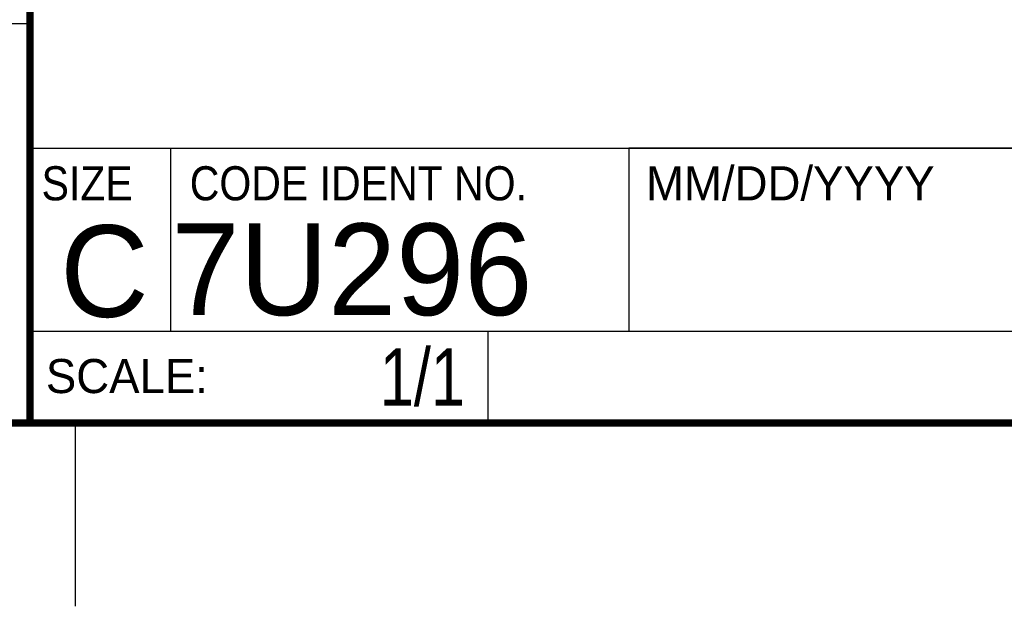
# Model space of a CAD drawing. Header units: inches. Extents: x 0 to 22, y 0 to 17.
# Tile 24 of 34: x 16.3 to 19, y 0 to 1.6. Entities that reach past the tile are written whole.
import ezdxf

# ---------------------------------------------------------------- set-up
doc = ezdxf.new("R2010")
doc.units = ezdxf.units.IN
doc.header["$LTSCALE"] = 1.21
doc.header["$MEASUREMENT"] = 0
doc.layers.get('0').update_dxf_attribs({"linetype": 'CONTINUOUS'})
doc.layers.add('DETAIL', color=7, linetype='CONTINUOUS')
doc.styles.get("Standard").update_dxf_attribs({"font": 'txt', "width": 0.8})
doc.styles.add('TEXTSTYLE_2', font='txt')
doc.styles.add('TEXTSTYLE_3', font='txt', dxfattribs={"width": 0.9})

msp = doc.modelspace()

# ---------------------------------------------------------------- linework, layer by layer
at = {"color": 2, "linetype": 'CONTINUOUS'}
for p, q in [((16.3737, 2.9596), (16.3737, 1.2496)), ((16.375, 1.5888), (13.61, 1.5888)), ((16.3737, 1.2496), (21.5037, 1.2496)), ((16.76, 0.75), (16.76, 1.25)), ((18.01, 1.25), (21.5, 1.25)), ((18.01, 1.25), (18.01, 0.75)), ((16.3748, 0.7501), (17.6248, 0.7501)), ((16.3748, 0.7501), (16.3748, 0.5001)), ((16.375, 0.75), (21.5, 0.75)), ((17.6248, 0.7501), (17.6248, 0.5001)), ((18.01, 0.75), (21.5, 0.75)), ((16.3748, 0.5001), (17.6248, 0.5001)), ((16.5, 0), (16.5, 0.5))]:
    msp.add_line(p, q, dxfattribs=at)
at = {"color": 7, "linetype": 'CONTINUOUS', "const_width": 0.02}
for points in [[(16.375, 2.96), (16.375, 0.5)], [(0.5, 0.5), (21.5, 0.5)]]:
    msp.add_lwpolyline(points, dxfattribs=at)

# ---------------------------------------------------------------- texts
at = {"color": 2, "linetype": 'CONTINUOUS', "char_height": 0.093, "attachment_point": 1, "line_spacing_factor": 0.9}
for s, insert, width, style in [('SIZE', (16.407, 1.2002), 0.3348, 'TEXTSTYLE_3'), ('CODE IDENT NO.', (16.8114, 1.2002), 1.1718, 'TEXTSTYLE_3'), ('MM/DD/YYYY', (18.0565, 1.2002), 0.93, 'TEXTSTYLE_2'), ('SCALE:', (16.4187, 0.6745), 0.558, 'TEXTSTYLE_2')]:
    msp.add_mtext(s, dxfattribs=dict(at, insert=insert, width=width, style=style))
at = {"color": 7, "linetype": 'CONTINUOUS', "char_height": 0.25, "line_spacing_factor": 0.9, "style": 'TEXTSTYLE_2'}
for s, insert, width, attachment_point in [('7U296', (16.7614, 1.0441), 1.25, 1), ('C', (16.5785, 1.0393), 0.25, 2)]:
    msp.add_mtext(s, dxfattribs=dict(at, insert=insert, width=width, attachment_point=attachment_point))
at = {"layer": 'DETAIL', "color": 7, "linetype": 'CONTINUOUS', "insert": (17.5623, 0.7032), "char_height": 0.15625, "width": 0.375, "attachment_point": 3, "line_spacing_factor": 0.9}
msp.add_mtext('1/1', dxfattribs=at)

doc.saveas('drawing.dxf')
